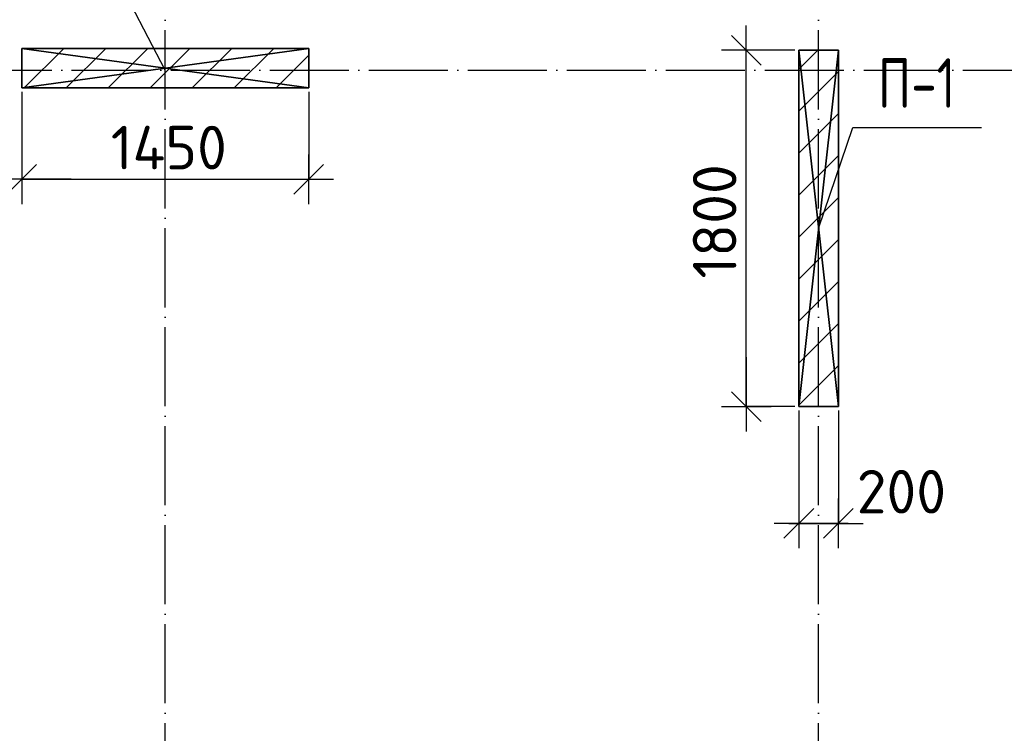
# Model space of a CAD drawing. Header units: millimetres. Extents: x 40580 to 559114, y -343730 to 81020.
# Tile 78 of 256: x 213926 to 218898, y -78654 to -75049. Entities that reach past the tile are written whole.
import ezdxf
from ezdxf.enums import TextEntityAlignment as Align

# ---------------------------------------------------------------- set-up
doc = ezdxf.new("R2010")
doc.units = ezdxf.units.MM
doc.linetypes.add('______11', pattern=[500, 400, -50, 0, -50])
doc.linetypes.add('______5', pattern=[1100, 800, -100, 100, -100])
for name, color, linetype in [('_________1_', 7, 'Continuous'), ('_________2_', 7, 'Continuous'), ('__________________01', 4, 'Continuous'), ('___________________', 253, '______5'), ('______________________', 7, 'Continuous')]:
    doc.layers.add(name, color=color, linetype=linetype)
doc.styles.add('GOST_ALLPLAN_TYPE_A', font='GOST AllPlan type A')
doc.styles.add('ISOCPEUR', font='isocpeur.ttf')

# ---------------------------------------------------------------- blocks, each defined once
blk = doc.blocks.new('ALL_ML_STRICH')
at = {"color": 0, "linetype": 'ByBlock', "lineweight": -2}
for p, q in [((0, -0.5), (0, 0.5)), ((-0.3, -0.3), (0.3, 0.3)), ((-1, 0), (0.5, 0))]:
    blk.add_line(p, q, dxfattribs=at)

msp = doc.modelspace()

# ---------------------------------------------------------------- linework, layer by layer
at = {"layer": '_________1_', "color": 253, "linetype": '______11'}
for p, q in [((217860.5, -75299.7), (217956.2, -75204.1)), ((217860.5, -75724), (218060.5, -75524)), ((217860.5, -76148.3), (218060.5, -75948.3)), ((217860.5, -76572.5), (218060.5, -76372.5)), ((217860.5, -76996.8), (218060.5, -76796.8))]:
    msp.add_line(p, q, dxfattribs=at)
at = {"layer": '_________1_', "color": 253, "linetype": '______5'}
for p, q in [((217860.5, -75511.9), (218060.5, -75311.9)), ((217860.5, -75936.1), (218060.5, -75736.1)), ((217860.5, -76360.4), (218060.5, -76160.4)), ((217860.5, -76784.7), (218060.5, -76584.7))]:
    msp.add_line(p, q, dxfattribs=at)
at = {"layer": '_________2_', "color": 253, "linetype": '______5'}
for p, q in [((213935.5, -75194.2), (213935.6, -75194.1)), ((214159.9, -75394.1), (214359.9, -75194.1)), ((214584.2, -75394.1), (214784.2, -75194.1)), ((215008.4, -75394.1), (215208.4, -75194.1))]:
    msp.add_line(p, q, dxfattribs=at)
at = {"layer": '_________2_', "color": 253, "linetype": '______11'}
for p, q in [((213947.8, -75394.1), (214147.8, -75194.1)), ((214372, -75394.1), (214572, -75194.1)), ((214796.3, -75394.1), (214996.3, -75194.1)), ((215220.6, -75394.1), (215385.5, -75229.2))]:
    msp.add_line(p, q, dxfattribs=at)
at = {"layer": '__________________01', "color": 7, "linetype": 'Continuous'}
for p, q in [((214660.5, -75304.1), (214487.8, -74973.6)), ((217960.5, -76104.1), (218133.2, -75593.6)), ((218133.2, -75593.6), (218783.2, -75593.6))]:
    msp.add_line(p, q, dxfattribs=at)
at = {"layer": '___________________', "color": 253, "linetype": '______11'}
for p, q in [((214660.5, -85004.1), (214660.5, -64804.1)), ((214660.5, -85004.1), (214660.5, -64804.1)), ((217960.5, -85004.1), (217960.5, -64804.1)), ((217960.5, -85004.1), (217960.5, -64804.1)), ((177180.5, -75304.1), (224260.5, -75304.1)), ((177180.5, -75304.1), (224260.5, -75304.1))]:
    msp.add_line(p, q, dxfattribs=at)
at = {"layer": '______________________', "color": 253, "linetype": 'Continuous'}
for p, q in [((217840.5, -75204.1), (217595.3, -75204.1)), ((213935.5, -75414.1), (213935.5, -75855.4)), ((215385.5, -75414.1), (215385.5, -75855.4)), ((217840.5, -77004.1), (217595.3, -77004.1)), ((217860.5, -77024.1), (217860.5, -77593.7)), ((218060.5, -77024.1), (218060.5, -77593.7))]:
    msp.add_line(p, q, dxfattribs=at)
at = {"layer": '______________________', "color": 7, "linetype": 'Continuous'}
for p, q in [((217595.3, -77004.1), (217595.3, -75204.1)), ((213935.5, -75855.4), (215385.5, -75855.4)), ((217860.5, -77593.7), (218060.5, -77593.7))]:
    msp.add_line(p, q, dxfattribs=at)

# ---------------------------------------------------------------- block references
at = {"layer": '______________________', "color": 7, "linetype": 'Continuous', "xscale": 250, "yscale": 250, "zscale": 250}
for p, rotation in [((217595.3, -75204.1), 90), ((213935.5, -75855.4), 180), ((217595.3, -77004.1), 270), ((217860.5, -77593.7), 180)]:
    msp.add_blockref('ALL_ML_STRICH', p, dxfattribs=dict(at, rotation=rotation))
for p in [(215385.5, -75855.4), (218060.5, -77593.7)]:
    msp.add_blockref('ALL_ML_STRICH', p, dxfattribs=at)

# ---------------------------------------------------------------- texts
at = {"layer": '__________________01', "color": 7, "linetype": 'Continuous', "style": 'GOST_ALLPLAN_TYPE_A', "width": 0.764228}
msp.add_text('П-1', height=250, dxfattribs=at).set_placement((218260, -75494.3), (218651.6, -75494.3), align=Align.FIT)
at = {"layer": '______________________', "color": 7, "style": 'ISOCPEUR'}
for s, p in [('1450', (214385.5, -75805.4)), ('200', (218152.6, -77543.7))]:
    msp.add_text(s, height=220, dxfattribs=at).set_placement(p)
msp.add_text('1800', height=220, rotation=90, dxfattribs=at).set_placement((217545.3, -76357.1))

# ---------------------------------------------------------------- meshes
at = {"layer": '_________1_'}
mesh = msp.add_polyface(dxfattribs=at)
corners = [(217860.5, -75204.1, -3800), (217860.5, -77004.1, -3800), (217860.5, -77004.1, -350), (217860.5, -75204.1, -350)]
mesh.append_faces([[corners[k] for k in face] for face in [(1, 2, 0)]], dxfattribs={"vtx1": -1})
mesh.append_faces([[corners[k] for k in face] for face in [(2, 3, 0)]], dxfattribs={"vtx2": -1})
mesh = msp.add_polyface(dxfattribs=at)
corners = [(218060.5, -75204.1, -3800), (217860.5, -75204.1, -3800), (217860.5, -75204.1, -350), (218060.5, -75204.1, -350)]
mesh.append_faces([[corners[k] for k in face] for face in [(1, 2, 0)]], dxfattribs={"vtx1": -1})
mesh.append_faces([[corners[k] for k in face] for face in [(2, 3, 0)]], dxfattribs={"vtx2": -1})
mesh = msp.add_polyface(dxfattribs=at)
corners = [(218060.5, -75204.1, -350), (217860.5, -75204.1, -350), (217860.5, -77004.1, -350), (218060.5, -77004.1, -350)]
mesh.append_faces([[corners[k] for k in face] for face in [(1, 2, 0)]], dxfattribs={"vtx1": -1})
mesh.append_faces([[corners[k] for k in face] for face in [(2, 3, 0)]], dxfattribs={"vtx2": -1})
mesh = msp.add_polyface(dxfattribs=at)
corners = [(217860.5, -75204.1, -3800), (218060.5, -75204.1, -3800), (218060.5, -77004.1, -3800), (217860.5, -77004.1, -3800)]
mesh.append_faces([[corners[k] for k in face] for face in [(1, 2, 0)]], dxfattribs={"vtx1": -1})
mesh.append_faces([[corners[k] for k in face] for face in [(2, 3, 0)]], dxfattribs={"vtx2": -1})
mesh = msp.add_polyface(dxfattribs=at)
corners = [(218060.5, -77004.1, -3800), (218060.5, -75204.1, -3800), (218060.5, -75204.1, -350), (218060.5, -77004.1, -350)]
mesh.append_faces([[corners[k] for k in face] for face in [(1, 2, 0)]], dxfattribs={"vtx1": -1})
mesh.append_faces([[corners[k] for k in face] for face in [(2, 3, 0)]], dxfattribs={"vtx2": -1})
mesh = msp.add_polyface(dxfattribs=at)
corners = [(217860.5, -77004.1, -3800), (218060.5, -77004.1, -3800), (218060.5, -77004.1, -350), (217860.5, -77004.1, -350)]
mesh.append_faces([[corners[k] for k in face] for face in [(1, 2, 0)]], dxfattribs={"vtx1": -1})
mesh.append_faces([[corners[k] for k in face] for face in [(2, 3, 0)]], dxfattribs={"vtx2": -1})
at = {"layer": '_________2_'}
mesh = msp.add_polyface(dxfattribs=at)
corners = [(215385.5, -75194.1, -3800), (213935.5, -75194.1, -3800), (213935.5, -75194.1, -350), (215385.5, -75194.1, -350)]
mesh.append_faces([[corners[k] for k in face] for face in [(1, 2, 0)]], dxfattribs={"vtx1": -1})
mesh.append_faces([[corners[k] for k in face] for face in [(2, 3, 0)]], dxfattribs={"vtx2": -1})
mesh = msp.add_polyface(dxfattribs=at)
corners = [(213935.5, -75194.1, -3800), (213935.5, -75394.1, -3800), (213935.5, -75394.1, -350), (213935.5, -75194.1, -350)]
mesh.append_faces([[corners[k] for k in face] for face in [(1, 2, 0)]], dxfattribs={"vtx1": -1})
mesh.append_faces([[corners[k] for k in face] for face in [(2, 3, 0)]], dxfattribs={"vtx2": -1})
mesh = msp.add_polyface(dxfattribs=at)
corners = [(213935.5, -75194.1, -350), (213935.5, -75394.1, -350), (215385.5, -75394.1, -350), (215385.5, -75194.1, -350)]
mesh.append_faces([[corners[k] for k in face] for face in [(1, 2, 0)]], dxfattribs={"vtx1": -1})
mesh.append_faces([[corners[k] for k in face] for face in [(2, 3, 0)]], dxfattribs={"vtx2": -1})
mesh = msp.add_polyface(dxfattribs=at)
corners = [(213935.5, -75394.1, -3800), (213935.5, -75194.1, -3800), (215385.5, -75194.1, -3800), (215385.5, -75394.1, -3800)]
mesh.append_faces([[corners[k] for k in face] for face in [(1, 2, 0)]], dxfattribs={"vtx1": -1})
mesh.append_faces([[corners[k] for k in face] for face in [(2, 3, 0)]], dxfattribs={"vtx2": -1})
mesh = msp.add_polyface(dxfattribs=at)
corners = [(215385.5, -75394.1, -3800), (215385.5, -75194.1, -3800), (215385.5, -75194.1, -350), (215385.5, -75394.1, -350)]
mesh.append_faces([[corners[k] for k in face] for face in [(1, 2, 0)]], dxfattribs={"vtx1": -1})
mesh.append_faces([[corners[k] for k in face] for face in [(2, 3, 0)]], dxfattribs={"vtx2": -1})
mesh = msp.add_polyface(dxfattribs=at)
corners = [(213935.5, -75394.1, -3800), (215385.5, -75394.1, -3800), (215385.5, -75394.1, -350), (213935.5, -75394.1, -350)]
mesh.append_faces([[corners[k] for k in face] for face in [(1, 2, 0)]], dxfattribs={"vtx1": -1})
mesh.append_faces([[corners[k] for k in face] for face in [(2, 3, 0)]], dxfattribs={"vtx2": -1})

doc.saveas('drawing.dxf')
